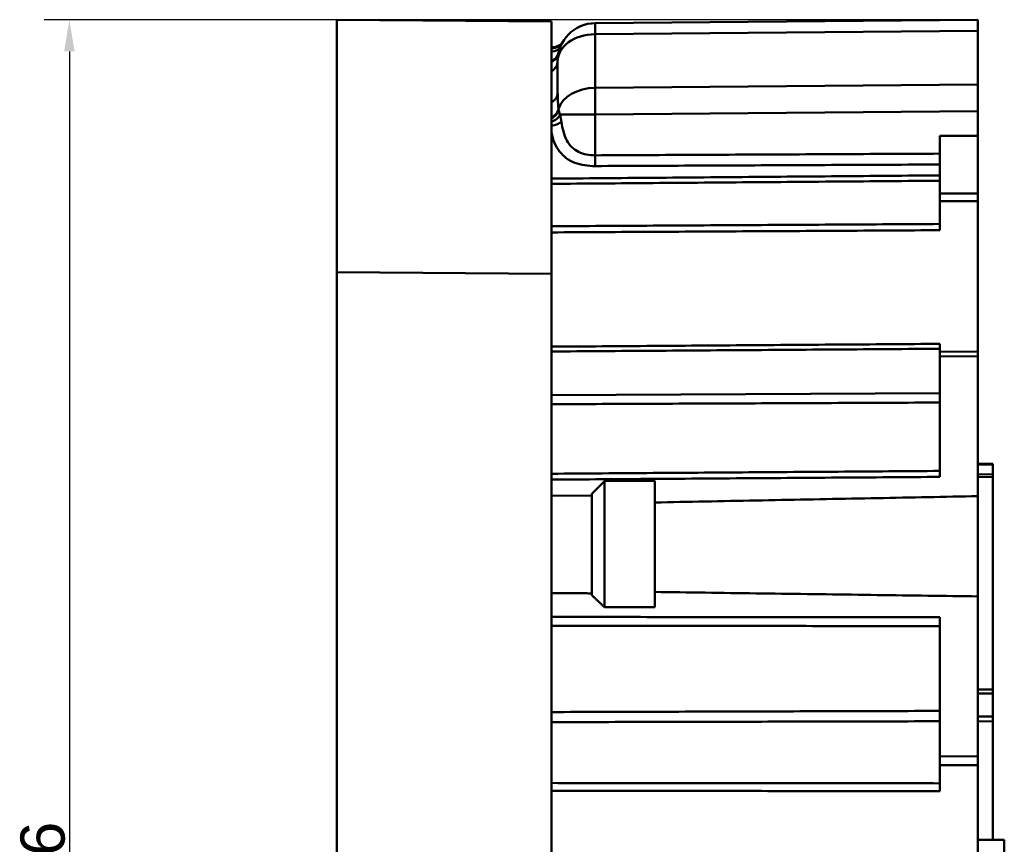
# Model space of a CAD drawing. Header units: millimetres. Extents: x 38 to 394, y 96 to 393.
# Tile 15 of 15: x 281 to 359, y 314 to 379. Entities that reach past the tile are written whole.
import ezdxf

# ---------------------------------------------------------------- set-up
doc = ezdxf.new("R2010")
doc.units = ezdxf.units.MM
for name, color, linetype, lineweight in [('Arêtes tangentes visibles(GABARIT)', 7, 'Continuous', 50), ('Arêtes visibles(GABARIT)', 7, 'Continuous', 50), ('Cotes(GABARIT)', 7, 'Continuous', 25)]:
    doc.layers.add(name, color=color, linetype=linetype, lineweight=lineweight)
doc.styles.add('Courant-BSI', font='arial.ttf')
doc.dimstyles.new('MS-Relais', dxfattribs={"dimtxt": 3.5, "dimasz": 2.5, "dimexe": 2, "dimexo": 2, "dimgap": 0.3, "dimtad": 1, "dimtoh": 1, "dimrnd": 1e-08, "dimtxsty": 'Courant-BSI', "dimcen": 0.09, "dimdle": 6, "dimclrd": 7, "dimclre": 7, "dimclrt": 7, "dimazin": 2, "dimtfac": 0.571429, "dimtmove": 0, "dimatfit": 3, "dimfxl": 1, "dimtolj": 1, "dimlwd": 25, "dimlwe": 25, "dimarcsym": 0})

# ---------------------------------------------------------------- blocks, each defined once
blk = doc.blocks.new('*D30')
at = {"layer": 'Cotes(GABARIT)', "color": 7, "linetype": 'Continuous', "lineweight": 25}
for p, q in [((355.313, 379.078), (283.313, 379.078)), ((285.313, 376.578), (285.313, 245.588)), ((344.816, 243.088), (283.313, 243.088))]:
    blk.add_line(p, q, dxfattribs=at)
at = {"layer": 'Cotes(GABARIT)', "color": 7, "linetype": 'Continuous'}
for points in [[(284.897, 376.578), (285.73, 376.578), (285.313, 379.078)], [(284.897, 245.588), (285.73, 245.588), (285.313, 243.088)]]:
    blk.add_solid(points, dxfattribs=at)
at = {"layer": 'Defpoints', "color": 0, "linetype": 'Continuous'}
for p in [(357.313, 379.078), (285.313, 243.088), (346.816, 243.088)]:
    blk.add_point(p, dxfattribs=at)
at = {"layer": 'Cotes(GABARIT)', "color": 7, "linetype": 'Continuous', "lineweight": 25, "insert": (281.437, 307.382), "char_height": 3.5, "attachment_point": 1, "rotation": 90, "style": 'Courant-BSI'}
blk.add_mtext('\\A1;136', dxfattribs=at)

msp = doc.modelspace()

# ---------------------------------------------------------------- linework, layer by layer
at = {"layer": 'Arêtes tangentes visibles(GABARIT)'}
for p, q in [((326.9762, 377.9343), (357.3133, 378.199)), ((326.9762, 373.6913), (326.9762, 377.9343)), ((323.5133, 376.884), (323.5886, 376.8846)), ((357.3133, 373.956), (326.9762, 373.6913)), ((326.9871, 371.5701), (324.2034, 371.5701)), ((326.9871, 371.5701), (357.3133, 371.8348)), ((326.9871, 368.3402), (326.9871, 371.5701)), ((357.3133, 365.3264), (354.3133, 365.3117)), ((354.3133, 364.7039), (357.3133, 364.718)), ((306.5133, 359.0889), (323.5133, 358.9405)), ((357.3133, 352.7946), (354.3133, 352.7707)), ((354.3133, 352.3935), (357.3133, 352.4174)), ((354.3133, 349.4885), (323.5133, 349.3355)), ((357.3133, 343.8329), (358.5133, 343.812)), ((358.5133, 343.0598), (357.3133, 343.0775)), ((357.3133, 342.8608), (358.5133, 342.843)), ((358.5133, 326.0123), (357.3133, 326.0242)), ((357.3133, 325.6998), (358.5133, 325.6879)), ((358.5133, 323.8718), (357.3133, 323.876)), ((357.3133, 323.4934), (358.5133, 323.4892)), ((357.3133, 320.7161), (354.3133, 320.7227)), ((354.3133, 320.0261), (357.3133, 320.0192))]:
    msp.add_line(p, q, dxfattribs=at)
at = {"layer": 'Arêtes tangentes visibles(GABARIT)', "flags": 128}
for points in [[(323.5654, 376.8252), (323.5653, 376.8251), (323.565, 376.8248), (323.5646, 376.8244), (323.5639, 376.8238), (323.5631, 376.8231), (323.5621, 376.8222), (323.5609, 376.8211), (323.5595, 376.8199), (323.5579, 376.8185), (323.5561, 376.8169), (323.5541, 376.8152), (323.552, 376.8133), (323.5497, 376.8112), (323.5472, 376.809), (323.5445, 376.8067), (323.5416, 376.8041), (323.5386, 376.8015), (323.5355, 376.7986), (323.5321, 376.7956), (323.5286, 376.7925), (323.525, 376.7892), (323.5212, 376.7858), (323.5173, 376.7822), (323.5132, 376.7784)], [(323.5886, 376.8846), (323.5871, 376.882), (323.5857, 376.8794), (323.5843, 376.8768), (323.5828, 376.8742), (323.5814, 376.8716), (323.58, 376.8691), (323.5786, 376.8665), (323.5772, 376.864), (323.5758, 376.8614), (323.5745, 376.8589), (323.5731, 376.8564), (323.5717, 376.8539), (323.5704, 376.8515), (323.5691, 376.849), (323.5677, 376.8465), (323.5664, 376.8441), (323.5651, 376.8417), (323.5638, 376.8393), (323.5625, 376.8369), (323.5613, 376.8345), (323.56, 376.8321), (323.5587, 376.8298), (323.5575, 376.8274), (323.5562, 376.8251)], [(323.6124, 376.9041), (323.6123, 376.9041), (323.6122, 376.904), (323.612, 376.9038), (323.6117, 376.9036), (323.6113, 376.9033), (323.6108, 376.9029), (323.6103, 376.9024), (323.6096, 376.9019), (323.6089, 376.9013), (323.6081, 376.9007), (323.6072, 376.9), (323.6063, 376.8992), (323.6052, 376.8983), (323.6041, 376.8974), (323.6029, 376.8964), (323.6016, 376.8954), (323.6002, 376.8943), (323.5988, 376.8931), (323.5973, 376.8918), (323.5957, 376.8905), (323.594, 376.8892), (323.5923, 376.8877), (323.5905, 376.8862), (323.5886, 376.8846)], [(324.0797, 372.0143), (324.0746, 372.0698), (324.0696, 372.1252), (324.0647, 372.1805), (324.0601, 372.2356), (324.0557, 372.2906), (324.0515, 372.3455), (324.0475, 372.4003), (324.0437, 372.455), (324.0401, 372.5095), (324.0368, 372.5639), (324.0336, 372.6182), (324.0307, 372.6724), (324.0279, 372.7264), (324.0254, 372.7804), (324.0232, 372.8342), (324.0211, 372.8878), (324.0193, 372.9414), (324.0177, 372.9948), (324.0164, 373.0481), (324.0152, 373.1013), (324.0144, 373.1543), (324.0138, 373.2073), (324.0134, 373.2601), (324.0132, 373.3127)], [(324.0954, 371.9372), (324.0946, 371.9404), (324.0938, 371.9437), (324.093, 371.9469), (324.0922, 371.9501), (324.0914, 371.9533), (324.0906, 371.9565), (324.0899, 371.9597), (324.0892, 371.9629), (324.0884, 371.9661), (324.0878, 371.9694), (324.0871, 371.9726), (324.0864, 371.9758), (324.0858, 371.979), (324.0851, 371.9822), (324.0845, 371.9854), (324.0839, 371.9886), (324.0833, 371.9918), (324.0828, 371.9951), (324.0822, 371.9983), (324.0817, 372.0015), (324.0812, 372.0047), (324.0807, 372.0079), (324.0802, 372.0111), (324.0798, 372.0143)], [(324.2034, 371.5701), (324.1976, 371.5886), (324.1919, 371.6068), (324.1863, 371.6248), (324.1809, 371.6426), (324.1755, 371.6601), (324.1702, 371.6774), (324.165, 371.6944), (324.16, 371.7112), (324.155, 371.7277), (324.1502, 371.7439), (324.1455, 371.7598), (324.1409, 371.7754), (324.1364, 371.7907), (324.1321, 371.8057), (324.1278, 371.8204), (324.1237, 371.8348), (324.1197, 371.8488), (324.1159, 371.8625), (324.1122, 371.8758), (324.1086, 371.8888), (324.1051, 371.9014), (324.1018, 371.9137), (324.0985, 371.9256), (324.0954, 371.9372)], [(324.3079, 371.0216), (324.3043, 371.0464), (324.3006, 371.0711), (324.2969, 371.0957), (324.293, 371.1201), (324.289, 371.1444), (324.285, 371.1685), (324.2809, 371.1925), (324.2767, 371.2163), (324.2725, 371.2399), (324.2682, 371.2634), (324.2638, 371.2866), (324.2594, 371.3097), (324.2549, 371.3326), (324.2504, 371.3553), (324.2458, 371.3777), (324.2412, 371.4), (324.2366, 371.4221), (324.2319, 371.4439), (324.2272, 371.4655), (324.2225, 371.4869), (324.2177, 371.5081), (324.213, 371.529), (324.2082, 371.5497), (324.2034, 371.5701)], [(326.9871, 368.3402), (326.8151, 368.343), (326.644, 368.3541), (326.4744, 368.3736), (326.3072, 368.402), (326.143, 368.4394), (325.9826, 368.4863), (325.8268, 368.543), (325.6763, 368.6097), (325.532, 368.6869), (325.3951, 368.775), (325.2658, 368.874), (325.1443, 368.9837), (325.031, 369.1039), (324.926, 369.2344), (324.8294, 369.3751), (324.7416, 369.5259), (324.6624, 369.6862), (324.5913, 369.8552), (324.5278, 370.0325), (324.4714, 370.2177), (324.4217, 370.4101), (324.3781, 370.6091), (324.3403, 370.8132), (324.3079, 371.0216)], [(323.5133, 370.1478), (323.5666, 369.9341), (323.6269, 369.7268), (323.6944, 369.5266), (323.7698, 369.334), (323.8535, 369.1494), (323.9459, 368.9731), (324.0477, 368.8059), (324.1593, 368.6483), (324.2805, 368.5006), (324.411, 368.363), (324.5507, 368.2355), (324.6994, 368.1184), (324.8568, 368.0117), (325.0227, 367.9157), (325.1969, 367.8305), (325.3783, 367.7556), (325.5658, 367.6906), (325.7587, 367.6354), (325.9563, 367.5896), (326.1577, 367.5529), (326.3623, 367.5251), (326.5692, 367.5058), (326.7777, 367.4948), (326.9871, 367.4918)], [(354.3133, 368.4744), (353.8072, 368.4718), (353.3012, 368.4693), (352.7951, 368.4668), (352.2891, 368.4643), (351.783, 368.4618), (351.277, 368.4593), (350.771, 368.4567), (350.2649, 368.4542), (349.7589, 368.4517), (349.2528, 368.4492), (348.7468, 368.4467), (348.2408, 368.4442), (347.7347, 368.4417), (347.2287, 368.4392), (346.7226, 368.4367), (346.2166, 368.4342), (345.7106, 368.4317), (345.2045, 368.4292), (344.6985, 368.4267), (344.1924, 368.4242), (343.6864, 368.4217), (343.1804, 368.4192), (342.6743, 368.4167), (342.1683, 368.4142), (341.6622, 368.4117), (341.1562, 368.4093), (340.6502, 368.4068), (340.1441, 368.4043), (339.6381, 368.4018), (339.132, 368.3993), (338.626, 368.3968), (338.12, 368.3944), (337.6139, 368.3919), (337.1079, 368.3894), (336.6018, 368.3869), (336.0958, 368.3845), (335.5898, 368.382), (335.0837, 368.3795), (334.5777, 368.3771), (334.0716, 368.3746), (333.5656, 368.3721), (333.0596, 368.3697), (332.5535, 368.3672), (332.0475, 368.3647), (331.5414, 368.3623), (331.0354, 368.3598), (330.5294, 368.3573), (330.0233, 368.3549), (329.5173, 368.3524), (329.0112, 368.35), (328.5052, 368.3475), (327.9992, 368.3451), (327.4931, 368.3426), (326.9871, 368.3402)], [(326.9871, 367.4918), (327.4931, 367.494), (327.9992, 367.4962), (328.5052, 367.4985), (329.0112, 367.5007), (329.5173, 367.5029), (330.0233, 367.5051), (330.5294, 367.5074), (331.0354, 367.5096), (331.5414, 367.5118), (332.0475, 367.514), (332.5535, 367.5163), (333.0596, 367.5185), (333.5656, 367.5207), (334.0716, 367.523), (334.5777, 367.5252), (335.0837, 367.5274), (335.5898, 367.5297), (336.0958, 367.5319), (336.6018, 367.5341), (337.1079, 367.5364), (337.6139, 367.5386), (338.12, 367.5409), (338.626, 367.5431), (339.132, 367.5454), (339.6381, 367.5476), (340.1441, 367.5498), (340.6502, 367.5521), (341.1562, 367.5543), (341.6622, 367.5566), (342.1683, 367.5588), (342.6743, 367.5611), (343.1804, 367.5634), (343.6864, 367.5656), (344.1924, 367.5679), (344.6985, 367.5701), (345.2045, 367.5724), (345.7106, 367.5746), (346.2166, 367.5769), (346.7226, 367.5792), (347.2287, 367.5814), (347.7347, 367.5837), (348.2408, 367.586), (348.7468, 367.5882), (349.2528, 367.5905), (349.7589, 367.5928), (350.2649, 367.595), (350.771, 367.5973), (351.277, 367.5996), (351.783, 367.6019), (352.2891, 367.6041), (352.7951, 367.6064), (353.3012, 367.6087), (353.8072, 367.611), (354.3133, 367.6133)], [(354.3133, 366.7524), (353.8083, 366.7481), (353.3034, 366.7439), (352.7985, 366.7396), (352.2936, 366.7354), (351.7887, 366.7311), (351.2837, 366.7269), (350.7788, 366.7227), (350.2739, 366.7184), (349.769, 366.7142), (349.2641, 366.7099), (348.7592, 366.7057), (348.2542, 366.7015), (347.7493, 366.6972), (347.2444, 366.693), (346.7395, 366.6888), (346.2346, 366.6845), (345.7296, 366.6803), (345.2247, 366.676), (344.7198, 366.6718), (344.2149, 366.6676), (343.71, 366.6633), (343.2051, 366.6591), (342.7001, 366.6549), (342.1952, 366.6506), (341.6903, 366.6464), (341.1854, 366.6422), (340.6805, 366.6379), (340.1755, 366.6337), (339.6706, 366.6295), (339.1657, 366.6253), (338.6608, 366.621), (338.1559, 366.6168), (337.651, 366.6126), (337.146, 366.6083), (336.6411, 366.6041), (336.1362, 366.5999), (335.6313, 366.5957), (335.1264, 366.5914), (334.6214, 366.5872), (334.1165, 366.583), (333.6116, 366.5788), (333.1067, 366.5745), (332.6018, 366.5703), (332.0969, 366.5661), (331.5919, 366.5619), (331.087, 366.5577), (330.5821, 366.5534), (330.0772, 366.5492), (329.5723, 366.545), (329.0673, 366.5408), (328.5624, 366.5366), (328.0575, 366.5323), (327.5526, 366.5281), (327.0477, 366.5239), (326.5428, 366.5197), (326.0378, 366.5155), (325.5329, 366.5113), (325.028, 366.5071), (324.5231, 366.5028), (324.0182, 366.4986), (323.5133, 366.4944)], [(323.5133, 366.0797), (324.0182, 366.0838), (324.5231, 366.0878), (325.028, 366.0919), (325.5329, 366.096), (326.0378, 366.1001), (326.5428, 366.1041), (327.0477, 366.1082), (327.5526, 366.1123), (328.0575, 366.1164), (328.5624, 366.1205), (329.0673, 366.1245), (329.5723, 366.1286), (330.0772, 366.1327), (330.5821, 366.1368), (331.087, 366.1408), (331.5919, 366.1449), (332.0969, 366.149), (332.6018, 366.1531), (333.1067, 366.1572), (333.6116, 366.1613), (334.1165, 366.1653), (334.6214, 366.1694), (335.1264, 366.1735), (335.6313, 366.1776), (336.1362, 366.1817), (336.6411, 366.1858), (337.146, 366.1898), (337.651, 366.1939), (338.1559, 366.198), (338.6608, 366.2021), (339.1657, 366.2062), (339.6706, 366.2103), (340.1755, 366.2144), (340.6805, 366.2185), (341.1854, 366.2225), (341.6903, 366.2266), (342.1952, 366.2307), (342.7001, 366.2348), (343.2051, 366.2389), (343.71, 366.243), (344.2149, 366.2471), (344.7198, 366.2512), (345.2247, 366.2553), (345.7296, 366.2594), (346.2346, 366.2635), (346.7395, 366.2676), (347.2444, 366.2716), (347.7493, 366.2757), (348.2542, 366.2798), (348.7592, 366.2839), (349.2641, 366.288), (349.769, 366.2921), (350.2739, 366.2962), (350.7788, 366.3003), (351.2837, 366.3044), (351.7887, 366.3085), (352.2936, 366.3126), (352.7985, 366.3167), (353.3034, 366.3208), (353.8083, 366.3249), (354.3133, 366.329)], [(354.3133, 362.8997), (353.8083, 362.8968), (353.3034, 362.8938), (352.7985, 362.8909), (352.2936, 362.888), (351.7887, 362.885), (351.2837, 362.8821), (350.7788, 362.8792), (350.2739, 362.8762), (349.769, 362.8733), (349.2641, 362.8704), (348.7592, 362.8674), (348.2542, 362.8645), (347.7493, 362.8616), (347.2444, 362.8586), (346.7395, 362.8557), (346.2346, 362.8528), (345.7296, 362.8499), (345.2247, 362.8469), (344.7198, 362.844), (344.2149, 362.8411), (343.71, 362.8381), (343.2051, 362.8352), (342.7001, 362.8323), (342.1952, 362.8293), (341.6903, 362.8264), (341.1854, 362.8235), (340.6805, 362.8206), (340.1755, 362.8176), (339.6706, 362.8147), (339.1657, 362.8118), (338.6608, 362.8088), (338.1559, 362.8059), (337.651, 362.803), (337.146, 362.8001), (336.6411, 362.7971), (336.1362, 362.7942), (335.6313, 362.7913), (335.1264, 362.7883), (334.6214, 362.7854), (334.1165, 362.7825), (333.6116, 362.7796), (333.1067, 362.7766), (332.6018, 362.7737), (332.0969, 362.7708), (331.5919, 362.7679), (331.087, 362.7649), (330.5821, 362.762), (330.0772, 362.7591), (329.5723, 362.7562), (329.0673, 362.7532), (328.5624, 362.7503), (328.0575, 362.7474), (327.5526, 362.7444), (327.0477, 362.7415), (326.5428, 362.7386), (326.0378, 362.7357), (325.5329, 362.7328), (325.028, 362.7298), (324.5231, 362.7269), (324.0182, 362.724), (323.5133, 362.7211)], [(323.5133, 362.2359), (324.0182, 362.2387), (324.5231, 362.2415), (325.028, 362.2443), (325.5329, 362.2471), (326.0378, 362.2499), (326.5428, 362.2527), (327.0477, 362.2554), (327.5526, 362.2582), (328.0575, 362.261), (328.5624, 362.2638), (329.0673, 362.2666), (329.5723, 362.2694), (330.0772, 362.2722), (330.5821, 362.275), (331.087, 362.2777), (331.5919, 362.2805), (332.0969, 362.2833), (332.6018, 362.2861), (333.1067, 362.2889), (333.6116, 362.2917), (334.1165, 362.2945), (334.6214, 362.2973), (335.1264, 362.3), (335.6313, 362.3028), (336.1362, 362.3056), (336.6411, 362.3084), (337.146, 362.3112), (337.651, 362.314), (338.1559, 362.3168), (338.6608, 362.3196), (339.1657, 362.3223), (339.6706, 362.3251), (340.1755, 362.3279), (340.6805, 362.3307), (341.1854, 362.3335), (341.6903, 362.3363), (342.1952, 362.3391), (342.7001, 362.3419), (343.2051, 362.3447), (343.71, 362.3474), (344.2149, 362.3502), (344.7198, 362.353), (345.2247, 362.3558), (345.7296, 362.3586), (346.2346, 362.3614), (346.7395, 362.3642), (347.2444, 362.367), (347.7493, 362.3698), (348.2542, 362.3726), (348.7592, 362.3753), (349.2641, 362.3781), (349.769, 362.3809), (350.2739, 362.3837), (350.7788, 362.3865), (351.2837, 362.3893), (351.7887, 362.3921), (352.2936, 362.3949), (352.7985, 362.3977), (353.3034, 362.4004), (353.8083, 362.4032), (354.3133, 362.406)], [(354.3133, 353.404), (353.8083, 353.4003), (353.3034, 353.3967), (352.7985, 353.393), (352.2936, 353.3893), (351.7887, 353.3856), (351.2837, 353.382), (350.7788, 353.3783), (350.2739, 353.3746), (349.769, 353.3709), (349.2641, 353.3673), (348.7592, 353.3636), (348.2542, 353.3599), (347.7493, 353.3563), (347.2444, 353.3526), (346.7395, 353.3489), (346.2346, 353.3452), (345.7296, 353.3416), (345.2247, 353.3379), (344.7198, 353.3342), (344.2149, 353.3305), (343.71, 353.3269), (343.2051, 353.3232), (342.7001, 353.3195), (342.1952, 353.3159), (341.6903, 353.3122), (341.1854, 353.3085), (340.6805, 353.3048), (340.1755, 353.3012), (339.6706, 353.2975), (339.1657, 353.2938), (338.6608, 353.2902), (338.1559, 353.2865), (337.651, 353.2828), (337.146, 353.2791), (336.6411, 353.2755), (336.1362, 353.2718), (335.6313, 353.2681), (335.1264, 353.2645), (334.6214, 353.2608), (334.1165, 353.2571), (333.6116, 353.2534), (333.1067, 353.2498), (332.6018, 353.2461), (332.0969, 353.2424), (331.5919, 353.2388), (331.087, 353.2351), (330.5821, 353.2314), (330.0772, 353.2278), (329.5723, 353.2241), (329.0673, 353.2204), (328.5624, 353.2167), (328.0575, 353.2131), (327.5526, 353.2094), (327.0477, 353.2057), (326.5428, 353.2021), (326.0378, 353.1984), (325.5329, 353.1947), (325.028, 353.1911), (324.5231, 353.1874), (324.0182, 353.1837), (323.5133, 353.1801)], [(323.5133, 352.7974), (324.0182, 352.801), (324.5231, 352.8046), (325.028, 352.8081), (325.5329, 352.8117), (326.0378, 352.8152), (326.5428, 352.8188), (327.0477, 352.8223), (327.5526, 352.8259), (328.0575, 352.8294), (328.5624, 352.833), (329.0673, 352.8366), (329.5723, 352.8401), (330.0772, 352.8437), (330.5821, 352.8472), (331.087, 352.8508), (331.5919, 352.8543), (332.0969, 352.8579), (332.6018, 352.8614), (333.1067, 352.865), (333.6116, 352.8686), (334.1165, 352.8721), (334.6214, 352.8757), (335.1264, 352.8792), (335.6313, 352.8828), (336.1362, 352.8863), (336.6411, 352.8899), (337.146, 352.8934), (337.651, 352.897), (338.1559, 352.9006), (338.6608, 352.9041), (339.1657, 352.9077), (339.6706, 352.9112), (340.1755, 352.9148), (340.6805, 352.9183), (341.1854, 352.9219), (341.6903, 352.9255), (342.1952, 352.929), (342.7001, 352.9326), (343.2051, 352.9361), (343.71, 352.9397), (344.2149, 352.9432), (344.7198, 352.9468), (345.2247, 352.9503), (345.7296, 352.9539), (346.2346, 352.9575), (346.7395, 352.961), (347.2444, 352.9646), (347.7493, 352.9681), (348.2542, 352.9717), (348.7592, 352.9752), (349.2641, 352.9788), (349.769, 352.9824), (350.2739, 352.9859), (350.7788, 352.9895), (351.2837, 352.993), (351.7887, 352.9966), (352.2936, 353.0001), (352.7985, 353.0037), (353.3034, 353.0073), (353.8083, 353.0108), (354.3133, 353.0144)], [(323.5133, 348.6199), (324.0182, 348.622), (324.5231, 348.6242), (325.028, 348.6264), (325.5329, 348.6285), (326.0378, 348.6307), (326.5428, 348.6328), (327.0477, 348.635), (327.5526, 348.6372), (328.0575, 348.6393), (328.5624, 348.6415), (329.0673, 348.6437), (329.5723, 348.6458), (330.0772, 348.648), (330.5821, 348.6501), (331.087, 348.6523), (331.5919, 348.6545), (332.0969, 348.6566), (332.6018, 348.6588), (333.1067, 348.6609), (333.6116, 348.6631), (334.1165, 348.6653), (334.6214, 348.6674), (335.1264, 348.6696), (335.6313, 348.6717), (336.1362, 348.6739), (336.6411, 348.676), (337.146, 348.6782), (337.651, 348.6804), (338.1559, 348.6825), (338.6608, 348.6847), (339.1657, 348.6868), (339.6706, 348.689), (340.1755, 348.6911), (340.6805, 348.6933), (341.1854, 348.6954), (341.6903, 348.6976), (342.1952, 348.6997), (342.7001, 348.7019), (343.2051, 348.704), (343.71, 348.7062), (344.2149, 348.7083), (344.7198, 348.7105), (345.2247, 348.7126), (345.7296, 348.7148), (346.2346, 348.7169), (346.7395, 348.7191), (347.2444, 348.7212), (347.7493, 348.7234), (348.2542, 348.7255), (348.7592, 348.7277), (349.2641, 348.7298), (349.769, 348.732), (350.2739, 348.7341), (350.7788, 348.7363), (351.2837, 348.7384), (351.7887, 348.7406), (352.2936, 348.7427), (352.7985, 348.7449), (353.3034, 348.747), (353.8083, 348.7492), (354.3133, 348.7513)], [(354.3133, 343.3314), (353.8083, 343.3278), (353.3034, 343.3242), (352.7985, 343.3206), (352.2936, 343.317), (351.7887, 343.3134), (351.2837, 343.3098), (350.7788, 343.3062), (350.2739, 343.3026), (349.769, 343.299), (349.2641, 343.2954), (348.7592, 343.2918), (348.2542, 343.2882), (347.7493, 343.2846), (347.2444, 343.281), (346.7395, 343.2774), (346.2346, 343.2738), (345.7296, 343.2702), (345.2247, 343.2666), (344.7198, 343.263), (344.2149, 343.2594), (343.71, 343.2558), (343.2051, 343.2522), (342.7001, 343.2486), (342.1952, 343.245), (341.6903, 343.2414), (341.1854, 343.2378), (340.6805, 343.2342), (340.1755, 343.2306), (339.6706, 343.227), (339.1657, 343.2234), (338.6608, 343.2198), (338.1559, 343.2163), (337.651, 343.2127), (337.146, 343.2091), (336.6411, 343.2055), (336.1362, 343.2019), (335.6313, 343.1983), (335.1264, 343.1947), (334.6214, 343.1911), (334.1165, 343.1875), (333.6116, 343.184), (333.1067, 343.1804), (332.6018, 343.1768), (332.0969, 343.1732), (331.5919, 343.1696), (331.087, 343.166), (330.5821, 343.1625), (330.0772, 343.1589), (329.5723, 343.1553), (329.0673, 343.1517), (328.5624, 343.1481), (328.0575, 343.1446), (327.5526, 343.141), (327.0477, 343.1374), (326.5428, 343.1338), (326.0378, 343.1302), (325.5329, 343.1267), (325.028, 343.1231), (324.5231, 343.1195), (324.0182, 343.1159), (323.5133, 343.1124)], [(323.5133, 342.6443), (324.0182, 342.6478), (324.5231, 342.6513), (325.028, 342.6548), (325.5329, 342.6583), (326.0378, 342.6619), (326.5428, 342.6654), (327.0477, 342.6689), (327.5526, 342.6724), (328.0575, 342.676), (328.5624, 342.6795), (329.0673, 342.683), (329.5723, 342.6865), (330.0772, 342.69), (330.5821, 342.6936), (331.087, 342.6971), (331.5919, 342.7006), (332.0969, 342.7041), (332.6018, 342.7077), (333.1067, 342.7112), (333.6116, 342.7147), (334.1165, 342.7183), (334.6214, 342.7218), (335.1264, 342.7253), (335.6313, 342.7288), (336.1362, 342.7324), (336.6411, 342.7359), (337.146, 342.7394), (337.651, 342.743), (338.1559, 342.7465), (338.6608, 342.75), (339.1657, 342.7536), (339.6706, 342.7571), (340.1755, 342.7606), (340.6805, 342.7642), (341.1854, 342.7677), (341.6903, 342.7712), (342.1952, 342.7748), (342.7001, 342.7783), (343.2051, 342.7819), (343.71, 342.7854), (344.2149, 342.7889), (344.7198, 342.7925), (345.2247, 342.796), (345.7296, 342.7995), (346.2346, 342.8031), (346.7395, 342.8066), (347.2444, 342.8102), (347.7493, 342.8137), (348.2542, 342.8173), (348.7592, 342.8208), (349.2641, 342.8243), (349.769, 342.8279), (350.2739, 342.8314), (350.7788, 342.835), (351.2837, 342.8385), (351.7887, 342.8421), (352.2936, 342.8456), (352.7985, 342.8492), (353.3034, 342.8527), (353.8083, 342.8563), (354.3133, 342.8598)], [(354.3133, 331.7449), (353.8083, 331.7453), (353.3034, 331.7456), (352.7985, 331.7459), (352.2936, 331.7462), (351.7887, 331.7465), (351.2837, 331.7468), (350.7788, 331.7471), (350.2739, 331.7474), (349.769, 331.7477), (349.2641, 331.748), (348.7592, 331.7483), (348.2542, 331.7486), (347.7493, 331.7489), (347.2444, 331.7492), (346.7395, 331.7495), (346.2346, 331.7498), (345.7296, 331.7501), (345.2247, 331.7504), (344.7198, 331.7507), (344.2149, 331.751), (343.71, 331.7512), (343.2051, 331.7515), (342.7001, 331.7518), (342.1952, 331.7521), (341.6903, 331.7524), (341.1854, 331.7527), (340.6805, 331.753), (340.1755, 331.7533), (339.6706, 331.7536), (339.1657, 331.7539), (338.6608, 331.7542), (338.1559, 331.7544), (337.651, 331.7547), (337.146, 331.755), (336.6411, 331.7553), (336.1362, 331.7556), (335.6313, 331.7559), (335.1264, 331.7562), (334.6214, 331.7564), (334.1165, 331.7567), (333.6116, 331.757), (333.1067, 331.7573), (332.6018, 331.7576), (332.0969, 331.7578), (331.5919, 331.7581), (331.087, 331.7584), (330.5821, 331.7587), (330.0772, 331.759), (329.5723, 331.7592), (329.0673, 331.7595), (328.5624, 331.7598), (328.0575, 331.7601), (327.5526, 331.7603), (327.0477, 331.7606), (326.5428, 331.7609), (326.0378, 331.7612), (325.5329, 331.7614), (325.028, 331.7617), (324.5231, 331.762), (324.0182, 331.7623), (323.5133, 331.7625)], [(323.5133, 331.0639), (324.0182, 331.0634), (324.5231, 331.063), (325.028, 331.0626), (325.5329, 331.0621), (326.0378, 331.0617), (326.5428, 331.0612), (327.0477, 331.0608), (327.5526, 331.0603), (328.0575, 331.0599), (328.5624, 331.0594), (329.0673, 331.059), (329.5723, 331.0585), (330.0772, 331.0581), (330.5821, 331.0576), (331.087, 331.0571), (331.5919, 331.0567), (332.0969, 331.0562), (332.6018, 331.0558), (333.1067, 331.0553), (333.6116, 331.0549), (334.1165, 331.0544), (334.6214, 331.0539), (335.1264, 331.0535), (335.6313, 331.053), (336.1362, 331.0526), (336.6411, 331.0521), (337.146, 331.0516), (337.651, 331.0512), (338.1559, 331.0507), (338.6608, 331.0502), (339.1657, 331.0498), (339.6706, 331.0493), (340.1755, 331.0488), (340.6805, 331.0484), (341.1854, 331.0479), (341.6903, 331.0474), (342.1952, 331.0469), (342.7001, 331.0465), (343.2051, 331.046), (343.71, 331.0455), (344.2149, 331.0451), (344.7198, 331.0446), (345.2247, 331.0441), (345.7296, 331.0436), (346.2346, 331.0431), (346.7395, 331.0427), (347.2444, 331.0422), (347.7493, 331.0417), (348.2542, 331.0412), (348.7592, 331.0407), (349.2641, 331.0403), (349.769, 331.0398), (350.2739, 331.0393), (350.7788, 331.0388), (351.2837, 331.0383), (351.7887, 331.0378), (352.2936, 331.0374), (352.7985, 331.0369), (353.3034, 331.0364), (353.8083, 331.0359), (354.3133, 331.0354)], [(354.3133, 324.3168), (353.8083, 324.3153), (353.3034, 324.3138), (352.7985, 324.3123), (352.2936, 324.3108), (351.7887, 324.3094), (351.2837, 324.3079), (350.7788, 324.3064), (350.2739, 324.3049), (349.769, 324.3034), (349.2641, 324.302), (348.7592, 324.3005), (348.2542, 324.299), (347.7493, 324.2975), (347.2444, 324.296), (346.7395, 324.2946), (346.2346, 324.2931), (345.7296, 324.2916), (345.2247, 324.2901), (344.7198, 324.2887), (344.2149, 324.2872), (343.71, 324.2857), (343.2051, 324.2843), (342.7001, 324.2828), (342.1952, 324.2813), (341.6903, 324.2798), (341.1854, 324.2784), (340.6805, 324.2769), (340.1755, 324.2754), (339.6706, 324.274), (339.1657, 324.2725), (338.6608, 324.271), (338.1559, 324.2696), (337.651, 324.2681), (337.146, 324.2666), (336.6411, 324.2652), (336.1362, 324.2637), (335.6313, 324.2622), (335.1264, 324.2608), (334.6214, 324.2593), (334.1165, 324.2579), (333.6116, 324.2564), (333.1067, 324.2549), (332.6018, 324.2535), (332.0969, 324.252), (331.5919, 324.2506), (331.087, 324.2491), (330.5821, 324.2477), (330.0772, 324.2462), (329.5723, 324.2447), (329.0673, 324.2433), (328.5624, 324.2418), (328.0575, 324.2404), (327.5526, 324.2389), (327.0477, 324.2375), (326.5428, 324.236), (326.0378, 324.2346), (325.5329, 324.2331), (325.028, 324.2317), (324.5231, 324.2302), (324.0182, 324.2288), (323.5133, 324.2273)], [(323.5133, 323.428), (324.0182, 323.4291), (324.5231, 323.4302), (325.028, 323.4314), (325.5329, 323.4325), (326.0378, 323.4336), (326.5428, 323.4347), (327.0477, 323.4358), (327.5526, 323.4369), (328.0575, 323.438), (328.5624, 323.4391), (329.0673, 323.4402), (329.5723, 323.4413), (330.0772, 323.4425), (330.5821, 323.4436), (331.087, 323.4447), (331.5919, 323.4458), (332.0969, 323.4469), (332.6018, 323.448), (333.1067, 323.4491), (333.6116, 323.4502), (334.1165, 323.4514), (334.6214, 323.4525), (335.1264, 323.4536), (335.6313, 323.4547), (336.1362, 323.4558), (336.6411, 323.4569), (337.146, 323.458), (337.651, 323.4592), (338.1559, 323.4603), (338.6608, 323.4614), (339.1657, 323.4625), (339.6706, 323.4636), (340.1755, 323.4647), (340.6805, 323.4659), (341.1854, 323.467), (341.6903, 323.4681), (342.1952, 323.4692), (342.7001, 323.4703), (343.2051, 323.4715), (343.71, 323.4726), (344.2149, 323.4737), (344.7198, 323.4748), (345.2247, 323.4759), (345.7296, 323.4771), (346.2346, 323.4782), (346.7395, 323.4793), (347.2444, 323.4804), (347.7493, 323.4815), (348.2542, 323.4827), (348.7592, 323.4838), (349.2641, 323.4849), (349.769, 323.486), (350.2739, 323.4872), (350.7788, 323.4883), (351.2837, 323.4894), (351.7887, 323.4905), (352.2936, 323.4917), (352.7985, 323.4928), (353.3034, 323.4939), (353.8083, 323.495), (354.3133, 323.4962)], [(354.3133, 318.5781), (353.8083, 318.5785), (353.3034, 318.579), (352.7985, 318.5794), (352.2936, 318.5799), (351.7887, 318.5803), (351.2837, 318.5807), (350.7788, 318.5812), (350.2739, 318.5816), (349.769, 318.5821), (349.2641, 318.5825), (348.7592, 318.5829), (348.2542, 318.5834), (347.7493, 318.5838), (347.2444, 318.5843), (346.7395, 318.5847), (346.2346, 318.5852), (345.7296, 318.5856), (345.2247, 318.586), (344.7198, 318.5865), (344.2149, 318.5869), (343.71, 318.5874), (343.2051, 318.5878), (342.7001, 318.5883), (342.1952, 318.5887), (341.6903, 318.5891), (341.1854, 318.5896), (340.6805, 318.59), (340.1755, 318.5905), (339.6706, 318.5909), (339.1657, 318.5914), (338.6608, 318.5918), (338.1559, 318.5923), (337.651, 318.5927), (337.146, 318.5931), (336.6411, 318.5936), (336.1362, 318.594), (335.6313, 318.5945), (335.1264, 318.5949), (334.6214, 318.5954), (334.1165, 318.5958), (333.6116, 318.5962), (333.1067, 318.5967), (332.6018, 318.5971), (332.0969, 318.5976), (331.5919, 318.598), (331.087, 318.5985), (330.5821, 318.5989), (330.0772, 318.5994), (329.5723, 318.5998), (329.0673, 318.6003), (328.5624, 318.6007), (328.0575, 318.6011), (327.5526, 318.6016), (327.0477, 318.602), (326.5428, 318.6025), (326.0378, 318.6029), (325.5329, 318.6034), (325.028, 318.6038), (324.5231, 318.6043), (324.0182, 318.6047), (323.5133, 318.6052)], [(323.5133, 317.9916), (324.0182, 317.9909), (324.5231, 317.9903), (325.028, 317.9897), (325.5329, 317.9891), (326.0378, 317.9885), (326.5428, 317.9878), (327.0477, 317.9872), (327.5526, 317.9866), (328.0575, 317.986), (328.5624, 317.9853), (329.0673, 317.9847), (329.5723, 317.9841), (330.0772, 317.9835), (330.5821, 317.9828), (331.087, 317.9822), (331.5919, 317.9816), (332.0969, 317.981), (332.6018, 317.9803), (333.1067, 317.9797), (333.6116, 317.9791), (334.1165, 317.9785), (334.6214, 317.9779), (335.1264, 317.9772), (335.6313, 317.9766), (336.1362, 317.976), (336.6411, 317.9754), (337.146, 317.9747), (337.651, 317.9741), (338.1559, 317.9735), (338.6608, 317.9729), (339.1657, 317.9722), (339.6706, 317.9716), (340.1755, 317.971), (340.6805, 317.9704), (341.1854, 317.9697), (341.6903, 317.9691), (342.1952, 317.9685), (342.7001, 317.9679), (343.2051, 317.9672), (343.71, 317.9666), (344.2149, 317.966), (344.7198, 317.9654), (345.2247, 317.9647), (345.7296, 317.9641), (346.2346, 317.9635), (346.7395, 317.9629), (347.2444, 317.9622), (347.7493, 317.9616), (348.2542, 317.961), (348.7592, 317.9604), (349.2641, 317.9597), (349.769, 317.9591), (350.2739, 317.9585), (350.7788, 317.9579), (351.2837, 317.9572), (351.7887, 317.9566), (352.2936, 317.956), (352.7985, 317.9554), (353.3034, 317.9547), (353.8083, 317.9541), (354.3133, 317.9535)]]:
    msp.add_lwpolyline(points, dxfattribs=at)
at = {"layer": 'Arêtes tangentes visibles(GABARIT)'}
for centre, major_axis, ratio, start_param, end_param in [((327.0133, 375.8131), (-0.0262, 2.9999), 0.0087262, 0, 0.7853601), ((327.0133, 375.8131), (-3, 0), 0.7071068, 4.72473, 6.2831853), ((323.3287, 377.37), (0.9211, -0.3892), 0.7455678, 5.2098753, 6.2831853), ((323.5799, 377.8654), (0.8583, -0.5131), 0.9738785, 5.2483485, 6.2831853), ((323.0981, 376.6326), (0.9788, -0.2049), 0.9518083, 5.3380564, 6.2831853), ((323.0133, 375.8131), (1, 0), 0.9418503, 5.2359878, 6.2831853), ((323.0133, 373.3127), (1, 0), 0.9051827, 5.2359878, 6.2831853), ((327.0133, 371.5701), (-3, 0), 0.7071068, 4.72473, 6.0722298), ((327.0133, 371.5701), (-0.0262, 2.9999), 0.0087262, 0.7853601, 1.5707202), ((323.1019, 372.1624), (0.9901, 0.1405), 0.8866879, 5.0121159, 5.9572132), ((323.1228, 372.0596), (-0.9666, -0.2563), 0.880724, 1.7456046, 2.7110706), ((323.2668, 371.5701), (-0.954, -0.2998), 0.6254628, 1.6329956, 2.6759282), ((323.4061, 371.0216), (0.9824, 0.1865), 0.3627001, 4.7526138, 5.8009267), ((326.9783, 368.3402), (-0.0048, 1), 0.0087264, 3.6994323, 4.7123467)]:
    msp.add_ellipse(centre, major_axis=major_axis, ratio=ratio, start_param=start_param, end_param=end_param, dxfattribs=at)
at = {"layer": 'Arêtes visibles(GABARIT)'}
for p, q in [((306.5133, 359.0889), (306.5133, 379.0881)), ((323.5133, 378.9397), (306.5133, 379.0881)), ((323.5133, 378.9397), (323.5133, 358.9405)), ((357.3133, 379.0776), (326.9871, 378.813)), ((357.3133, 379.0776), (357.3133, 378.199)), ((357.3133, 373.956), (357.3133, 378.199)), ((323.6124, 376.9041), (323.5133, 376.9032)), ((323.5654, 376.8252), (323.5133, 376.8247)), ((324.0132, 375.8131), (324.0132, 373.3127)), ((357.3133, 373.956), (357.3133, 371.8348)), ((357.3133, 369.8938), (357.3133, 371.8348)), ((357.3133, 369.8937), (354.3133, 369.8787)), ((354.3133, 365.3117), (354.3133, 369.8787)), ((357.3133, 369.8938), (357.3133, 365.3264)), ((354.3133, 365.3117), (354.3133, 364.7039)), ((357.3133, 364.718), (357.3133, 365.3264)), ((354.3133, 362.406), (354.3133, 364.7039)), ((357.3133, 352.7946), (357.3133, 364.718)), ((306.5133, 312.2543), (306.5133, 359.0889)), ((323.5133, 273.9366), (323.5133, 358.9405)), ((354.3133, 352.7707), (354.3133, 353.404)), ((354.3133, 352.7707), (354.3133, 352.3935)), ((357.3133, 352.4174), (357.3133, 352.7946)), ((354.3133, 352.3935), (354.3133, 342.8598)), ((357.3133, 352.4174), (357.3133, 341.3325)), ((358.5133, 343.8881), (357.3133, 343.9091)), ((358.5133, 343.8881), (358.5133, 343.812)), ((358.5133, 343.812), (358.5133, 343.0598)), ((358.5133, 343.0598), (358.5133, 342.843)), ((358.5133, 342.843), (358.5133, 326.0123)), ((326.7132, 341.5137), (327.7132, 342.5225)), ((327.7132, 342.5225), (331.7132, 342.5574)), ((327.7132, 342.5225), (327.7132, 332.5473)), ((331.7132, 342.5574), (331.7132, 332.5246)), ((323.5133, 341.3477), (326.7132, 341.3756)), ((326.7132, 333.5011), (326.7132, 341.5137)), ((357.3133, 333.3932), (357.3133, 341.3325)), ((357.3133, 333.3932), (357.3133, 320.7161)), ((354.3133, 331.7449), (354.3133, 320.7227)), ((358.5133, 326.0123), (358.5133, 325.6879)), ((358.5133, 325.6879), (358.5133, 323.8718)), ((358.5133, 323.8718), (358.5133, 323.4892)), ((358.5133, 323.4892), (358.5133, 314.0886)), ((354.3133, 320.7227), (354.3133, 320.0261)), ((354.3133, 320.0261), (354.3133, 317.9535)), ((357.3133, 320.0192), (357.3133, 320.7161)), ((357.3133, 303.157), (357.3133, 320.0192)), ((359.4133, 314.0886), (357.3133, 314.0886)), ((359.4133, 314.0886), (359.4133, 307.0886))]:
    msp.add_line(p, q, dxfattribs=at)
at = {"layer": 'Arêtes visibles(GABARIT)', "flags": 128}
for points in [[(357.3133, 341.3325), (356.8202, 341.3229), (356.3262, 341.3134), (355.8313, 341.3039), (355.3356, 341.2943), (354.839, 341.2847), (354.3416, 341.2751), (353.8434, 341.2654), (353.3445, 341.2558), (352.845, 341.2461), (352.3448, 341.2364), (351.8439, 341.2267), (351.3425, 341.217), (350.8405, 341.2072), (350.338, 341.1975), (349.8351, 341.1877), (349.3317, 341.1779), (348.8279, 341.1682), (348.3237, 341.1584), (347.8192, 341.1485), (347.3144, 341.1387), (346.8094, 341.1289), (346.3041, 341.1191), (345.7986, 341.1092), (345.293, 341.0993), (344.7873, 341.0895), (344.2814, 341.0796), (343.7755, 341.0697), (343.2697, 341.0599), (342.7638, 341.05), (342.258, 341.0401), (341.7523, 341.0302), (341.2467, 341.0203), (340.7413, 341.0104), (340.2361, 341.0005), (339.7311, 340.9906), (339.2264, 340.9807), (338.7221, 340.9708), (338.218, 340.9609), (337.7144, 340.951), (337.2111, 340.9412), (336.7083, 340.9313), (336.206, 340.9214), (335.7043, 340.9115), (335.2031, 340.9016), (334.7024, 340.8918), (334.2025, 340.8819), (333.7031, 340.8721), (333.2045, 340.8622), (332.7066, 340.8524), (332.2095, 340.8426), (331.7132, 340.8328)], [(326.7132, 333.6317), (326.5799, 333.6325), (326.4465, 333.6333), (326.3131, 333.634), (326.1797, 333.6348), (326.0464, 333.6356), (325.913, 333.6363), (325.7796, 333.6371), (325.6463, 333.6379), (325.5129, 333.6386), (325.3796, 333.6394), (325.2462, 333.6402), (325.1129, 333.6409), (324.9796, 333.6417), (324.8462, 333.6425), (324.7129, 333.6432), (324.5796, 333.644), (324.4463, 333.6448), (324.313, 333.6455), (324.1797, 333.6463), (324.0464, 333.6471), (323.9131, 333.6479), (323.7798, 333.6486), (323.6465, 333.6494), (323.5133, 333.6502)], [(326.7121, 333.4992), (326.7539, 333.4593), (326.7958, 333.4195), (326.8377, 333.3797), (326.8795, 333.3398), (326.9214, 333.3), (326.9632, 333.2602), (327.0051, 333.2203), (327.0469, 333.1805), (327.0887, 333.1407), (327.1305, 333.1009), (327.1723, 333.0611), (327.214, 333.0213), (327.2558, 332.9816), (327.2975, 332.9418), (327.3391, 332.9021), (327.3808, 332.8624), (327.4224, 332.8228), (327.464, 332.7832), (327.5055, 332.7436), (327.547, 332.704), (327.5885, 332.6644), (327.6299, 332.6249), (327.6712, 332.5855), (327.7125, 332.5461)], [(331.7132, 333.7429), (332.2095, 333.736), (332.7066, 333.7291), (333.2045, 333.7222), (333.7031, 333.7153), (334.2025, 333.7084), (334.7024, 333.7015), (335.2031, 333.6945), (335.7043, 333.6876), (336.206, 333.6807), (336.7083, 333.6738), (337.2111, 333.6669), (337.7144, 333.6599), (338.218, 333.653), (338.7221, 333.6461), (339.2264, 333.6391), (339.7311, 333.6322), (340.2361, 333.6253), (340.7413, 333.6183), (341.2467, 333.6114), (341.7523, 333.6045), (342.258, 333.5976), (342.7638, 333.5906), (343.2697, 333.5837), (343.7755, 333.5768), (344.2814, 333.5699), (344.7873, 333.563), (345.293, 333.5561), (345.7986, 333.5492), (346.3041, 333.5423), (346.8094, 333.5354), (347.3144, 333.5285), (347.8192, 333.5217), (348.3237, 333.5148), (348.8279, 333.508), (349.3317, 333.5011), (349.8351, 333.4943), (350.338, 333.4875), (350.8405, 333.4807), (351.3425, 333.4739), (351.8439, 333.4671), (352.3448, 333.4603), (352.845, 333.4535), (353.3445, 333.4468), (353.8434, 333.44), (354.3416, 333.4333), (354.839, 333.4266), (355.3356, 333.4199), (355.8313, 333.4132), (356.3262, 333.4065), (356.8202, 333.3999), (357.3133, 333.3932)], [(331.7132, 332.5246), (331.5465, 332.5256), (331.3798, 332.5265), (331.213, 332.5274), (331.0463, 332.5284), (330.8796, 332.5293), (330.7129, 332.5303), (330.5462, 332.5312), (330.3795, 332.5321), (330.2128, 332.5331), (330.0461, 332.534), (329.8794, 332.535), (329.7128, 332.5359), (329.5461, 332.5369), (329.3794, 332.5378), (329.2128, 332.5388), (329.0462, 332.5397), (328.8795, 332.5407), (328.7129, 332.5416), (328.5463, 332.5425), (328.3796, 332.5435), (328.213, 332.5444), (328.0464, 332.5454), (327.8798, 332.5463), (327.7132, 332.5473)]]:
    msp.add_lwpolyline(points, dxfattribs=at)
at = {"layer": 'Arêtes visibles(GABARIT)'}
for centre, radius, start, end in [((327.0133, 375.8131), 3, 90.5, 180), ((323.5561, 377.8251), 1, 270.530687, 329.800595), ((323.6033, 377.9041), 1, 270.522088, 328.483542), ((323.1186, 376.7251), 1, 293.243933, 346.820776)]:
    msp.add_arc(centre, radius, start, end, dxfattribs=at)

# ---------------------------------------------------------------- dimensions: what is measured, and where the dimension line sits
at = {"layer": 'Cotes(GABARIT)', "color": 7, "linetype": 'Continuous', "lineweight": 25}
dim = msp.add_linear_dim(base=(285.3133, 243.0881), p1=(357.3133, 379.0776), p2=(346.8162, 243.0881), angle=90, dimstyle='MS-Relais', override={"dimtoh": 0, "dimdec": 0, "dimtp": 0, "dimtm": 0, "dimtdec": 2, "dimtofl": 0, "dimatfit": 1}, dxfattribs=at)
dim.commit()
dim.dimension.update_dxf_attribs({"geometry": '*D30', "text_midpoint": (285.3133, 311.0829), "dimtype": 160})

doc.saveas('drawing.dxf')
